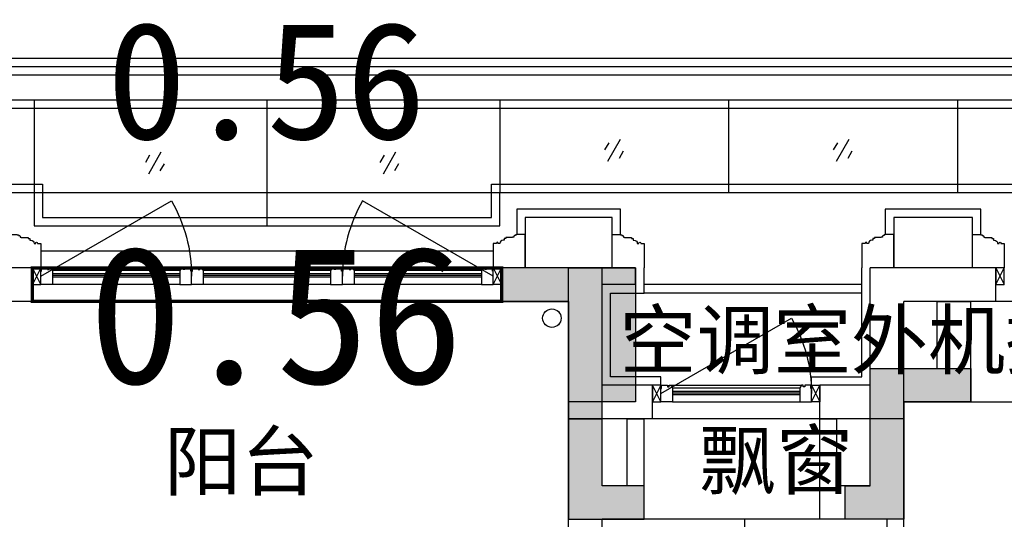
# Model space of a CAD drawing. Header units: millimetres. Extents: x 296296 to 297283, y 219875 to 220035.
# Tile 197 of 256: x 297082.37 to 297088.24, y 220016.63 to 220019.61. Entities that reach past the tile are written whole.
import ezdxf

# ---------------------------------------------------------------- set-up
doc = ezdxf.new("R2010")
doc.units = ezdxf.units.MM
doc.linetypes.add('185洋房-中间套-1F南入（报建版）-旧规$0$洋房户型$0$DASH', pattern=[0.35, 0.25, -0.1])
doc.linetypes.add('CONTINOUS', pattern=[0])
doc.layers.add('$面积结果', color=7, linetype='Continuous')
doc.layers.add('面积线', color=6, linetype='Continuous')
doc.layers.add('面校面积', color=1, linetype='CONTINOUS', lineweight=0)
doc.styles.add('dw', font='simhei.ttf')
doc.styles.get("Standard").update_dxf_attribs({"font": 'arial.ttf'})

# ---------------------------------------------------------------- blocks, each defined once
blk = doc.blocks.new('qAEWTW4ygrewyhreyteutu')
for points in [[(974974.9, 192758.4), (974974.9, 191458.4), (975424.9, 191458.4), (975424.9, 191658.4), (975174.9, 191658.4), (975174.9, 192958.4), (974574.9, 192958.4), (974574.9, 192758.4)], [(976974.9, 192158.4), (976974.9, 191458.4), (976624.9, 191458.4), (976624.9, 191658.4), (976774.9, 191658.4), (976774.9, 192358.4), (977374.9, 192358.4), (977374.9, 192158.4)]]:
    blk.add_hatch(color=253).paths.add_polyline_path(points)
at = {"color": 253}
for points in [[(974974.9, 192758.4), (974974.9, 191458.4), (975424.9, 191458.4), (975424.9, 191658.4), (975174.9, 191658.4), (975174.9, 192958.4), (974574.9, 192958.4), (974574.9, 192758.4), (974974.9, 192758.4)], [(976974.9, 192158.4), (976974.9, 191458.4), (976624.9, 191458.4), (976624.9, 191658.4), (976774.9, 191658.4), (976774.9, 192358.4), (977374.9, 192358.4), (977374.9, 192158.4), (976974.9, 192158.4)]]:
    blk.add_lwpolyline(points, close=True, dxfattribs=at)
blk = doc.blocks.new('dzuerujfysiktuykluyikyuj')
h = blk.add_hatch()
h.set_pattern_fill('钢筋混凝土', color=253, scale=100)
h.set_pattern_definition([(45, (0, 0), (-176.776695, 176.776695), []), (50, (0, 0), (717.26018, -62.75213), [75, -825]), (355, (0, 0), (-138.75133, 752.19213), [60, -660]), (100.4514, (59.8, -5.2), (578.5094, 689.43954), [63.7402, -701.1421]), (46.1842, (0, 200), (1067.24105, -165.519), [112.5, -1237.5]), (96.6356, (88.9, 186.2), (934.6627, 974.1179), [95.6103, -1051.713]), (351.1842, (0, 200), (934.6619, 974.1186), [90, -990]), (21, (100, 150), (596.90705, -402.6189), [75, -825]), (326, (100, 150), (243.31533, 725.15005), [60, -660]), (71.4514, (149.74, 116.45), (840.22263, 322.5305), [63.7402, -701.1421]), (37.5, (0, 0), (12.159855, 332.893854), [0, -652, 0, -670, 0, -662.5]), (7.5, (0, 0), (263.06954, 394.41171), [0, -382, 0, -637, 0, -252.5]), (327.5, (-223, 0), (533.822436, -22.55487), [0, -250, 0, -780, 0, -1035]), (317.5, (-323, 0), (583.18617, 100.10498), [0, -325, 0, -518, 0, -735])])
h.paths.add_polyline_path([(1106524.9, 389058.4), (1106524.9, 387258.4), (1106274.9, 387258.4), (1106274.9, 389058.4)])
h.paths.add_polyline_path([(1120674.9, 389058.4), (1120674.9, 387258.4), (1120424.9, 387258.4), (1120424.9, 389058.4)])
h.paths.add_polyline_path([(1088474.9, 389058.4), (1088474.9, 387258.4), (1088224.9, 387258.4), (1088224.9, 389058.4)])
h.paths.add_polyline_path([(1138724.9, 389058.4), (1138724.9, 387258.4), (1138474.9, 387258.4), (1138474.9, 389058.4)])
h.paths.add_polyline_path([(1113574.9, 387858.4), (1113574.9, 384858.4), (1113374.9, 384858.4), (1113374.9, 387858.4)])
h.paths.add_polyline_path([(1143674.9, 392958.4), (1143674.9, 391158.4), (1143474.9, 391158.4), (1143474.9, 392758.4), (1143174.9, 392758.4), (1143174.9, 392958.4)])
h.paths.add_polyline_path([(1083474.9, 392758.4), (1083474.9, 391158.4), (1083274.9, 391158.4), (1083274.9, 392958.4), (1083774.9, 392958.4), (1083774.9, 392758.4)])
h.paths.add_polyline_path([(1127074.9, 392758.4), (1127074.9, 391258.4), (1126874.9, 391258.4), (1126874.9, 392958.4), (1127424.9, 392958.4), (1127424.9, 392758.4)])
h.paths.add_polyline_path([(1100074.9, 392958.4), (1100074.9, 391258.4), (1099874.9, 391258.4), (1099874.9, 392758.4), (1099524.9, 392758.4), (1099524.9, 392958.4)])
h.paths.add_polyline_path([(1132274.9, 392958.4), (1132274.9, 391258.4), (1132074.9, 391258.4), (1132074.9, 392758.4), (1131724.9, 392758.4), (1131724.9, 392958.4)])
h.paths.add_polyline_path([(1094874.9, 392758.4), (1094874.9, 391258.4), (1094674.9, 391258.4), (1094674.9, 392958.4), (1095224.9, 392958.4), (1095224.9, 392758.4)])
h.paths.add_polyline_path([(1113974.9, 380258.4), (1113974.9, 380058.4), (1113374.9, 380058.4), (1113374.9, 381858.4), (1113574.9, 381858.4), (1113574.9, 380258.4)])
h.paths.add_polyline_path([(1145774.9, 392358.4), (1145774.9, 390658.4), (1145574.9, 390658.4), (1145574.9, 392158.4), (1145124.9, 392158.4), (1145124.9, 392358.4)])
h.paths.add_polyline_path([(1081374.9, 392158.4), (1081374.9, 390658.4), (1081174.9, 390658.4), (1081174.9, 392358.4), (1081824.9, 392358.4), (1081824.9, 392158.4)])
h.paths.add_polyline_path([(1141974.9, 380058.4), (1141974.9, 379458.4), (1141174.9, 379458.4), (1141174.9, 379658.4), (1141774.9, 379658.4), (1141774.9, 380258.4), (1142724.9, 380258.4), (1142724.9, 380058.4)])
h.paths.add_polyline_path([(1109774.9, 380058.4), (1109774.9, 379458.4), (1108974.9, 379458.4), (1108974.9, 379658.4), (1109574.9, 379658.4), (1109574.9, 380258.4), (1110524.9, 380258.4), (1110524.9, 380058.4)])
h.paths.add_polyline_path([(1117974.9, 379658.4), (1117974.9, 379458.4), (1117174.9, 379458.4), (1117174.9, 380058.4), (1116424.9, 380058.4), (1116424.9, 380258.4), (1117374.9, 380258.4), (1117374.9, 379658.4)])
h.paths.add_polyline_path([(1085774.9, 379658.4), (1085774.9, 379458.4), (1084974.9, 379458.4), (1084974.9, 380058.4), (1084224.9, 380058.4), (1084224.9, 380258.4), (1085174.9, 380258.4), (1085174.9, 379658.4)])
h.paths.add_polyline_path([(1115674.9, 392758.4), (1115674.9, 391158.4), (1115474.9, 391158.4), (1115474.9, 392158.4), (1115174.9, 392158.4), (1115174.9, 392358.4), (1115474.9, 392358.4), (1115474.9, 392958.4), (1115974.9, 392958.4), (1115974.9, 392758.4)])
h.paths.add_polyline_path([(1111474.9, 392158.4), (1111474.9, 391158.4), (1111274.9, 391158.4), (1111274.9, 392758.4), (1110974.9, 392758.4), (1110974.9, 392958.4), (1111474.9, 392958.4), (1111474.9, 392358.4), (1111774.9, 392358.4), (1111774.9, 392158.4)])
h.paths.add_polyline_path([(1130799.9, 387258.4), (1130799.9, 386658.4), (1128349.9, 386658.4), (1128349.9, 387258.4), (1128549.9, 387258.4), (1128549.9, 386858.4), (1130599.9, 386858.4), (1130599.9, 387258.4)])
h.paths.add_polyline_path([(1098599.9, 387258.4), (1098599.9, 386658.4), (1096149.9, 386658.4), (1096149.9, 387258.4), (1096349.9, 387258.4), (1096349.9, 386858.4), (1098399.9, 386858.4), (1098399.9, 387258.4)])
h.paths.add_polyline_path([(1128549.9, 389158.4), (1128549.9, 388743.4), (1128349.9, 388743.4), (1128349.9, 389358.4), (1130799.9, 389358.4), (1130799.9, 388743.4), (1130599.9, 388743.4), (1130599.9, 389158.4)])
h.paths.add_polyline_path([(1098599.9, 389358.4), (1098599.9, 388743.4), (1098399.9, 388743.4), (1098399.9, 389158.4), (1096349.9, 389158.4), (1096349.9, 388743.4), (1096149.9, 388743.4), (1096149.9, 389358.4)])
h.paths.add_polyline_path([(1125274.8, 392958.4), (1125274.8, 390058.4), (1125074.8, 390058.4), (1125074.8, 392758.4), (1124674.9, 392758.4), (1124674.9, 392958.4)])
h.paths.add_polyline_path([(1101874.9, 392758.4), (1101874.9, 390058.4), (1101674.9, 390058.4), (1101674.9, 392958.4), (1102274.9, 392958.4), (1102274.9, 392758.4)])
h.paths.add_polyline_path([(1093074.9, 392958.4), (1093074.9, 390058.4), (1092874.9, 390058.4), (1092874.9, 392758.4), (1092474.9, 392758.4), (1092474.9, 392958.4)])
h.paths.add_polyline_path([(1134074.9, 392758.4), (1134074.9, 390058.4), (1133874.9, 390058.4), (1133874.9, 392958.4), (1134474.9, 392958.4), (1134474.9, 392758.4)])
h.paths.add_polyline_path([(1145774.9, 383408.4), (1145774.9, 380058.4), (1145174.9, 380058.4), (1145174.9, 380258.4), (1145574.9, 380258.4), (1145574.9, 383408.4)])
h.paths.add_polyline_path([(1081774.9, 380258.4), (1081774.9, 380058.4), (1081174.9, 380058.4), (1081174.9, 383408.4), (1081374.9, 383408.4), (1081374.9, 380258.4)])
h.paths.add_polyline_path([(1100774.9, 386658.4), (1100774.9, 388108.4), (1100574.9, 388108.4), (1100574.9, 386658.4)])
h.paths.add_polyline_path([(1100774.9, 388708.4), (1100774.9, 389358.4), (1099874.9, 389358.4), (1099874.9, 389158.4), (1100574.9, 389158.4), (1100574.9, 388708.4)])
h.paths.add_polyline_path([(1126374.9, 386658.4), (1126374.9, 388108.4), (1126174.9, 388108.4), (1126174.9, 386658.4)])
h.paths.add_polyline_path([(1126374.9, 388708.4), (1126374.9, 389158.4), (1127074.9, 389158.4), (1127074.9, 389358.4), (1126174.9, 389358.4), (1126174.9, 388708.4)])
h.paths.add_polyline_path([(1094174.9, 389158.4), (1094174.9, 386658.4), (1093974.9, 386658.4), (1093974.9, 389358.4), (1094874.9, 389358.4), (1094874.9, 389158.4)])
h.paths.add_polyline_path([(1132974.9, 389358.4), (1132974.9, 386658.4), (1132774.9, 386658.4), (1132774.9, 389158.4), (1132074.9, 389158.4), (1132074.9, 389358.4)])
h.paths.add_polyline_path([(1088474.9, 392958.4), (1088474.9, 392158.4), (1088074.9, 392158.4), (1088074.9, 392958.4)])
h.paths.add_polyline_path([(1106674.9, 392958.4), (1106674.9, 392158.4), (1106274.9, 392158.4), (1106274.9, 392958.4)])
h.paths.add_polyline_path([(1094174.9, 379658.4), (1094174.9, 379258.4), (1093474.9, 379258.4), (1093474.9, 379658.4)])
h.paths.add_polyline_path([(1101274.9, 379658.4), (1101274.9, 379258.4), (1100574.9, 379258.4), (1100574.9, 379658.4)])
h.paths.add_polyline_path([(1126374.9, 379658.4), (1126374.9, 379258.4), (1125674.9, 379258.4), (1125674.9, 379658.4)])
h.paths.add_polyline_path([(1133474.9, 379658.4), (1133474.9, 379258.4), (1132774.9, 379258.4), (1132774.9, 379658.4)])
h.paths.add_polyline_path([(1138874.9, 392958.4), (1138874.9, 392158.4), (1138474.9, 392158.4), (1138474.9, 392958.4)])
h.paths.add_polyline_path([(1120674.9, 392958.4), (1120674.9, 392158.4), (1120274.9, 392158.4), (1120274.9, 392958.4)])
at = {"color": 253}
blk.add_lwpolyline([(1106674.9, 392958.4), (1106674.9, 392158.4), (1106274.9, 392158.4), (1106274.9, 392958.4), (1106674.9, 392958.4)], close=True, dxfattribs=at)
blk = doc.blocks.new('eqrujhe5tjyrk6ryakyrkjyrautu')
at = {"color": 253}
for s, p in [('空调室外机搁板', (832477.8, 434359.5)), ('阳台', (829761, 433636.1)), ('飘窗', (832952.5, 433644))]:
    blk.add_text(s, height=337.59, dxfattribs=at).set_placement(p)
blk = doc.blocks.new('*U990')
at = {"color": 253}
blk.add_lwpolyline([(0, 160), (0, -40), (50, -40), (50, -37), (57, -37), (57, -34), (60, -34, 0.414214), (67, -27), (67, -24), (74, -24), (74, -21), (115, -21), (115, -16), (125, -16), (125, -6), (130, -6, 0.403991), (150, 15), (160, 15), (160, 12.5, 1), (170, 12.5), (170, 15), (190, 15), (190, 160)], format="xyb", dxfattribs=at)
blk = doc.blocks.new('185洋房外包（1F南入）-中间（西）-（报建版）$0$seyesryhertyheryetrye')
at = {"color": 253}
blk.add_lwpolyline([(22072.7, 23949.6), (22022.7, 23949.6), (22022.7, 23849.6), (22072.7, 23849.6)], close=True, dxfattribs=at)
for points in [[(22022.7, 23849.6), (22072.7, 23949.6)], [(22022.7, 23949.6), (22072.7, 23849.6)]]:
    blk.add_lwpolyline(points, dxfattribs=at)
blk = doc.blocks.new('*U991')
at = {"color": 253}
for points in [[(7970, 815), (7970, 900), (7900, 900), (7900, 820), (7905, 820), (7905, 800), (7940, 800), (7940, 810), (7950, 810), (7950, 800), (7960, 800)], [(8730, 815), (8730, 900), (8800, 900), (8800, 820), (8795, 820), (8795, 800), (8760, 800), (8760, 810), (8750, 810), (8750, 800), (8740, 800)]]:
    blk.add_lwpolyline(points, close=True, dxfattribs=at)
for points in [[(7970, 900), (8730, 900)], [(7970, 855), (8730, 855)], [(7970, 845), (8730, 845)], [(7970, 835), (8730, 835)], [(7960, 800), (8740, 800)], [(7970, 815), (8730, 815)]]:
    blk.add_lwpolyline(points, dxfattribs=at)
blk = doc.blocks.new('185洋房外包（1F南入）-中间（西）-（报建版）')
at = {"color": 253, "linetype": 'Continuous'}
for p, q in [((21800, 13400), (20400, 13400)), ((21800, 13200), (21800, 13400)), ((25100, 13400), (24600, 13400)), ((24600, 13200), (24600, 13400)), ((25400, 13400), (25100, 13400)), ((25400, 13300), (25400, 13400)), ((27550, 13400), (26800, 13400)), ((26800, 12700), (26800, 13400)), ((27550, 13200), (27550, 13400)), ((25200, 12700), (25200, 13300)), ((25400, 13300), (25200, 13300)), ((21800, 13200), (20400, 13200)), ((25000, 13200), (24600, 13200)), ((25000, 12500), (25000, 13200)), ((27550, 13200), (27000, 13200)), ((27000, 12500), (27000, 13200)), ((25500, 12700), (25200, 12700)), ((25500, 12500), (25500, 12700)), ((26800, 12700), (26500, 12700)), ((26500, 12500), (26500, 12700)), ((25500, 12500), (25000, 12500)), ((27000, 12500), (26500, 12500))]:
    blk.add_line(p, q, dxfattribs=at)
at = {"color": 253}
for points in [[(16100, 13850), (32200, 13850)], [(25310, 13600), (25310, 13750), (24690, 13750), (24690, 13600)], [(27460, 13600), (27460, 13750), (26890, 13750), (26890, 13600)], [(25260, 13400), (25260, 13700), (24740, 13700), (24740, 13400)], [(27410, 13400), (27410, 13700), (26940, 13700), (26940, 13400)], [(24550, 13500), (21850, 13500)], [(26750, 13300), (25450, 13300)], [(26750, 13250), (25450, 13250)], [(24600, 13200), (21800, 13200)], [(29150, 13200), (27550, 13200)], [(26500, 12500), (25500, 12500)]]:
    blk.add_lwpolyline(points, dxfattribs=at)
for points in [[(21850, 13350), (22629.4, 13800, -0.131652), (22750, 13350)], [(24550, 13350), (23770.6, 13800, 0.131652), (23650, 13350)], [(25550, 12650), (26329.4, 13100, -0.131652), (26450, 12650)], [(25550, 12650), (26329.4, 13100, -0.131652), (26450, 12650)]]:
    blk.add_lwpolyline(points, format="xyb", dxfattribs=at)
at = {"color": 253, "xscale": -1, "rotation": 180}
for name, p in [('*U990', (21660, 13560)), ('*U990', (25260, 13560)), ('*U990', (27410, 13560)), ('185洋房外包（1F南入）-中间（西）-（报建版）$0$seyesryhertyheryetrye', (2527.3, 37249.6)), ('*U991', (17650, 13500)), ('185洋房外包（1F南入）-中间（西）-（报建版）$0$seyesryhertyheryetrye', (4427.3, 36549.6))]:
    blk.add_blockref(name, p, dxfattribs=at)
at = {"color": 253, "rotation": 180}
for name, p in [('*U990', (24740, 13560)), ('*U990', (26940, 13560)), ('185洋房外包（1F南入）-中间（西）-（报建版）$0$seyesryhertyheryetrye', (43872.7, 37249.6)), ('*U991', (30650, 14200)), ('*U991', (31550, 14200)), ('*U991', (32450, 14200)), ('185洋房外包（1F南入）-中间（西）-（报建版）$0$seyesryhertyheryetrye', (47572.7, 36549.6))]:
    blk.add_blockref(name, p, dxfattribs=at)
at = {"color": 253}
blk.add_blockref('185洋房外包（1F南入）-中间（西）-（报建版）$0$seyesryhertyheryetrye', (5527.3, -10549.6), dxfattribs=at)
blk = doc.blocks.new('dsrhuaetrdyheatytreytre1')
at = {"color": 253}
for points in [[(984074.9, 435308.4), (984074.9, 436208.4), (994074.9, 436208.4), (994074.9, 435308.4)], [(984124.9, 435308.4), (984124.9, 436158.4), (994024.9, 436158.4), (994024.9, 435308.4)], [(984174.9, 435308.4), (984174.9, 436108.4), (993974.9, 436108.4), (993974.9, 435308.4)], [(987054.9, 435958.4), (987054.9, 435408.4)], [(988419.9, 435958.4), (988419.9, 435408.4)], [(989784.9, 435958.4), (989784.9, 435408.4)], [(991174.9, 435958.4), (991174.9, 435208.4)], [(992564.9, 435958.4), (992564.9, 435408.4)], [(989834.9, 435458.4), (984374.9, 435458.4), (984374.9, 435908.4), (993774.9, 435908.4), (993774.9, 435458.4), (992514.9, 435458.4), (992514.9, 435258.4), (989834.9, 435258.4), (989834.9, 435458.4)], [(987702.4, 435723.4), (987777.4, 435593.5)], [(987770.7, 435705.1), (987795.7, 435661.8)], [(989067.4, 435723.4), (989142.4, 435593.5)], [(989135.7, 435705.1), (989160.7, 435661.8)], [(987684.1, 435655.1), (987709.1, 435611.8)], [(989049.1, 435655.1), (989074.1, 435611.8)], [(990407.5, 435648.4), (990482.5, 435518.5)], [(990475.8, 435630.1), (990500.8, 435586.8)], [(991807.5, 435648.4), (991882.5, 435518.5)], [(991875.8, 435630.1), (991900.8, 435586.8)], [(990389.2, 435580.1), (990414.2, 435536.8)], [(991789.2, 435580.1), (991814.2, 435536.8)]]:
    blk.add_lwpolyline(points, dxfattribs=at)
blk.add_lwpolyline([(989784.9, 435408.4), (984324.9, 435408.4), (984324.9, 435958.4), (993824.9, 435958.4), (993824.9, 435408.4), (992564.9, 435408.4), (992564.9, 435208.4), (989784.9, 435208.4)], close=True, dxfattribs=at)
blk = doc.blocks.new('*U1305')
at = {"color": 253}
for p, q in [((424.5, -409.9), (424.5, -289.9)), ((364.5, -349.9), (484.5, -349.9))]:
    blk.add_line(p, q, dxfattribs=at)
for points in [[(124.5, -450), (0, -450), (0, 0), (850, 0), (850, -450), (724.5, -450)], [(438, -149.9), (724.5, -149.9), (724.5, -549.9), (124.5, -549.9), (124.5, -149.9), (410.1, -149.9)]]:
    blk.add_lwpolyline(points, dxfattribs=at)
for points in [[(276.2, -84.4), (345.1, -84.4), (345.1, -96.7), (276.2, -96.7)], [(438, -213.3), (438, -78.4), (410.1, -78.4), (410.1, -213.3)], [(574.4, -84.4), (505.4, -84.4), (505.4, -96.7), (574.4, -96.7)]]:
    blk.add_lwpolyline(points, close=True, dxfattribs=at)
at = {"color": 253, "linetype": '185洋房-中间套-1F南入（报建版）-旧规$0$洋房户型$0$DASH', "ltscale": 0.2}
blk.add_lwpolyline([(438, -169.9), (704.5, -169.9), (704.5, -529.9), (144.5, -529.9), (144.5, -169.9), (410.1, -169.9)], dxfattribs=at)
at = {"color": 253}
for centre, radius in [((339, -90.5), 6.17), ((511.6, -90.5), 6.17), ((424.6, -201.3), 7.98), ((424.5, -349.9), 40), ((424.5, -349.9), 22.5)]:
    blk.add_circle(centre, radius, dxfattribs=at)
for centre, radius, start, end in [((339, -90.5), 25.4, 194.04861, 165.95139), ((339, -90.5), 16.6, 201.79862, 158.20138), ((424.3, -88.5), 29.3, 297.98036, 241.03654), ((424.3, -88.5), 23.8, 305.27895, 233.40712), ((511.6, -90.5), 25.4, 14.04861, 345.95139), ((511.6, -90.5), 16.6, 21.79862, 338.20138)]:
    blk.add_arc(centre, radius, start, end, dxfattribs=at)
blk = doc.blocks.new('185洋房-中间套-1F南入（报建版）-旧规')
at = {"color": 253, "linetype": 'Continuous'}
for p, q in [((27200, 12800), (27200, 13200)), ((27200, 13200), (27400, 13200)), ((27400, 12600), (27400, 13200)), ((26800, 12800), (27200, 12800)), ((26800, 12100), (26800, 12800)), ((27000, 12600), (27400, 12600)), ((27000, 12000), (27000, 12600)), ((25000, 12000), (25000, 12500)), ((25000, 12500), (25200, 12500)), ((25200, 12100), (25200, 12500)), ((25350, 12100), (25350, 12500)), ((25350, 12500), (25450, 12500)), ((25450, 11900), (25450, 12500)), ((26500, 11900), (26500, 12500)), ((26500, 12500), (26600, 12500)), ((26600, 12100), (26600, 12500)), ((25350, 12100), (25200, 12100)), ((26800, 12100), (26600, 12100)), ((25000, 11850), (25000, 12000)), ((27000, 9800), (27000, 12000)), ((25450, 11900), (25200, 11900)), ((25200, 11850), (25200, 11900)), ((26900, 11900), (26500, 11900)), ((26900, 9900), (26900, 11900))]:
    blk.add_line(p, q, dxfattribs=at)
at = {"color": 253}
for points in [[(25550, 12700), (25550, 12750), (25250, 12750), (25250, 13250), (25450, 13250), (25450, 13400)], [(26450, 12700), (26450, 12750), (26750, 12750), (26750, 13400)], [(27400, 12600), (29600, 12600)], [(26900, 11900), (25200, 11900)]]:
    blk.add_lwpolyline(points, dxfattribs=at)
blk.add_circle((24900, 13100), 55, dxfattribs=at)
at = {"color": 253, "extrusion": (0, 0, -1), "zscale": -1}
blk.add_blockref('*U1305', (-26900, 11900), dxfattribs=at)

msp = doc.modelspace()

# ---------------------------------------------------------------- block references
at = {"yscale": 0.001, "zscale": 0.001}
for name, p, xscale in [('dsrhuaetrdyheatytreytre1', (298075.0182, 219583.1752), -0.001), ('185洋房外包（1F南入）-中间（西）-（报建版）', (297060.6433, 220004.7336), 0.001), ('qAEWTW4ygrewyhreyteutu', (296110.6684, 219825.1752), 0.001), ('dzuerujfysiktuykluyikyuj', (295979.3684, 219625.1752), 0.001), ('eqrujhe5tjyrk6ryakyrkjyrautu', (296253.4684, 219583.1752), 0.001)]:
    msp.add_blockref(name, p, dxfattribs=dict(at, xscale=xscale))

# ---------------------------------------------------------------- texts
at = {"layer": '面校面积', "color": 5, "style": 'dw'}
msp.add_text('0.56', height=0.7, dxfattribs=at).set_placement((297082.8871, 220018.9019))

# ---------------------------------------------------------------- next in the draw order: block references
at = {"xscale": 0.001, "yscale": 0.001, "zscale": 0.001}
msp.add_blockref('185洋房-中间套-1F南入（报建版）-旧规', (297060.6433, 220004.7336), dxfattribs=at)

# ---------------------------------------------------------------- next in the draw order: linework, layer by layer
at = {"layer": '面积线', "color": 5, "const_width": 0.02}
msp.add_lwpolyline([(297082.4433, 220018.1336), (297085.2433, 220018.1336), (297085.2433, 220017.9336), (297082.4433, 220017.9336)], close=True, dxfattribs=at)

# ---------------------------------------------------------------- next in the draw order: texts
at = {"layer": '$面积结果', "color": 5, "style": 'dw'}
msp.add_text('0.56', height=0.82066, dxfattribs=at).set_placement((297082.7798, 220017.4434))

doc.saveas('drawing.dxf')
